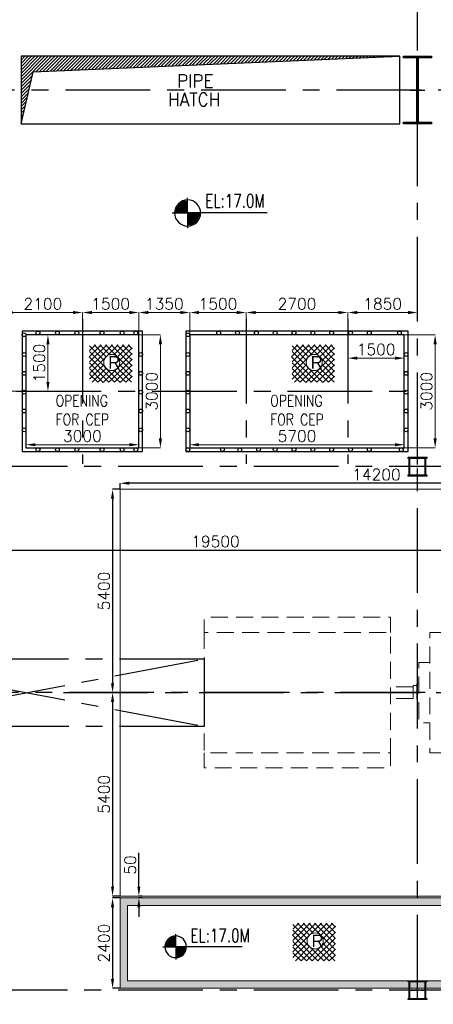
# Model space of a CAD drawing. Header units: inches. Extents: x 0 to 1564127, y -23460 to 23144100.
# Tile 43 of 215: x 204609 to 215596, y 100450 to 126592. Entities that reach past the tile are written whole.
import ezdxf

# ---------------------------------------------------------------- set-up
doc = ezdxf.new("R2010")
doc.units = ezdxf.units.IN
doc.header["$LTSCALE"] = 1800
doc.header["$MEASUREMENT"] = 0
for name, pattern in [('CENTER', [2, 1.25, -0.25, 0.25, -0.25]), ('CENTER2', [1.125, 0.75, -0.125, 0.125, -0.125]), ('HIDDEN', [0.375, 0.25, -0.125])]:
    doc.linetypes.add(name, pattern=pattern)
doc.layers.get('0').update_dxf_attribs({"color": 253, "lineweight": 9})
for name, color, linetype in [('AUX COL', 1, 'Continuous'), ('CEN', 2, 'CENTER'), ('COL', 1, 'Continuous'), ('DIM', 4, 'Continuous'), ('GRID', 251, 'CENTER'), ('OPENING', 40, 'Continuous'), ('TEXT', 3, 'Continuous')]:
    doc.layers.add(name, color=color, linetype=linetype)
for name, color, linetype, lineweight in [('CONCRETE', 145, 'Continuous', 18), ('EQUIP', 8, 'HIDDEN', 9), ('STEEL', 231, 'Continuous', 18)]:
    doc.layers.add(name, color=color, linetype=linetype, lineweight=lineweight)
doc.styles.add('HTX11', font='O8111901')
doc.styles.add('ROMANC', font='ROMANC.SHX')
doc.styles.add('ROMANS', font='romans.shx')
doc.styles.get("Standard").update_dxf_attribs({"font": 'arial.ttf'})
doc.dimstyles.new('STANDARD1', dxfattribs={"dimtxt": 300, "dimasz": 250, "dimexe": 0, "dimexo": 0, "dimgap": 80, "dimtad": 1, "dimdec": 0, "dimzin": 0, "dimdsep": 46, "dimtxsty": 'ROMANS', "dimcen": 0, "dimclrd": 4, "dimclre": 4, "dimclrt": 7, "dimadec": 0, "dimazin": 0, "dimtfac": 0.09, "dimtdec": 0, "dimtix": 1, "dimtofl": 0, "dimtmove": 0, "dimatfit": 3, "dimfxl": 1, "dimtolj": 1, "dimtzin": 0, "dimarcsym": 0})

# ---------------------------------------------------------------- blocks, each defined once
blk = doc.blocks.new('*D29')
at = {"layer": 'Defpoints', "color": 0, "transparency": 16777216}
for p in [(8550, 1500), (9368, 1500), (8550, -1500)]:
    blk.add_point(p, dxfattribs=at)
at = {"layer": 'DIM', "color": 4, "lineweight": -2, "transparency": 16777216}
for p, q in [((8550, 1500), (9368, 1500)), ((9368, -1250), (9368, 1250)), ((8550, -1500), (9368, -1500))]:
    blk.add_line(p, q, dxfattribs=at)
at = {"layer": 'DIM', "color": 4, "transparency": 16777216}
for points in [[(9327, 1250), (9410, 1250), (9368, 1500)], [(9327, -1250), (9410, -1250), (9368, -1500)]]:
    blk.add_solid(points, dxfattribs=at)
at = {"layer": 'DIM', "color": 4, "transparency": 16777216, "insert": (9138, 0), "char_height": 300, "attachment_point": 5, "rotation": 90, "style": 'ROMANS'}
blk.add_mtext('\\A1;3000', dxfattribs=at)
blk = doc.blocks.new('*D30')
at = {"layer": 'Defpoints', "color": 0, "transparency": 16777216}
for p in [(1500, 1500), (1500, -1500), (2071, -1500)]:
    blk.add_point(p, dxfattribs=at)
at = {"layer": 'DIM', "color": 4, "lineweight": -2, "transparency": 16777216}
for p, q in [((1500, 1500), (2071, 1500)), ((2071, 1250), (2071, -1250)), ((1500, -1500), (2071, -1500))]:
    blk.add_line(p, q, dxfattribs=at)
at = {"layer": 'DIM', "color": 4, "transparency": 16777216}
for points in [[(2029, 1250), (2113, 1250), (2071, 1500)], [(2029, -1250), (2113, -1250), (2071, -1500)]]:
    blk.add_solid(points, dxfattribs=at)
at = {"layer": 'DIM', "color": 4, "transparency": 16777216, "insert": (1841, 0), "char_height": 300, "attachment_point": 5, "rotation": 90, "style": 'ROMANS'}
blk.add_mtext('\\A1;3000', dxfattribs=at)
blk = doc.blocks.new('*D31')
at = {"layer": 'Defpoints', "color": 0, "transparency": 16777216}
for p in [(8900, 2092), (7050, 1925), (8900, 1925)]:
    blk.add_point(p, dxfattribs=at)
at = {"layer": 'DIM', "color": 4, "lineweight": -2, "transparency": 16777216}
for p, q in [((7050, 1925), (7050, 2092)), ((7300, 2092), (8650, 2092)), ((8900, 1925), (8900, 2092))]:
    blk.add_line(p, q, dxfattribs=at)
at = {"layer": 'DIM', "color": 4, "transparency": 16777216}
for points in [[(7300, 2134), (7300, 2051), (7050, 2092)], [(8650, 2134), (8650, 2051), (8900, 2092)]]:
    blk.add_solid(points, dxfattribs=at)
at = {"layer": 'DIM', "color": 4, "transparency": 16777216, "insert": (7975, 2322), "char_height": 300, "attachment_point": 5, "style": 'ROMANS'}
blk.add_mtext('\\A1;1850', dxfattribs=at)
blk = doc.blocks.new('*D32')
at = {"layer": 'Defpoints', "color": 0, "transparency": 16777216}
for p in [(-2100, 2092), (-2100, 1925), (0, 1925)]:
    blk.add_point(p, dxfattribs=at)
at = {"layer": 'DIM', "color": 4, "lineweight": -2, "transparency": 16777216}
for p, q in [((-2100, 1925), (-2100, 2092)), ((-250, 2092), (-1850, 2092)), ((0, 1925), (0, 2092))]:
    blk.add_line(p, q, dxfattribs=at)
at = {"layer": 'DIM', "color": 4, "transparency": 16777216}
for points in [[(-1850, 2134), (-1850, 2051), (-2100, 2092)], [(-250, 2134), (-250, 2051), (0, 2092)]]:
    blk.add_solid(points, dxfattribs=at)
at = {"layer": 'DIM', "color": 4, "transparency": 16777216, "insert": (-1050, 2322), "char_height": 300, "attachment_point": 5, "style": 'ROMANS'}
blk.add_mtext('\\A1;2100', dxfattribs=at)
blk = doc.blocks.new('*D33')
at = {"layer": 'Defpoints', "color": 0, "transparency": 16777216}
for p in [(-1750, 0), (-2620, -2000), (-2350, -2000)]:
    blk.add_point(p, dxfattribs=at)
at = {"layer": 'DIM', "color": 4, "lineweight": -2, "transparency": 16777216}
for p, q in [((-1750, 0), (-2620, 0)), ((-2620, -250), (-2620, -1750)), ((-2350, -2000), (-2620, -2000))]:
    blk.add_line(p, q, dxfattribs=at)
at = {"layer": 'DIM', "color": 4, "transparency": 16777216}
for points in [[(-2662, -250), (-2578, -250), (-2620, 0)], [(-2662, -1750), (-2578, -1750), (-2620, -2000)]]:
    blk.add_solid(points, dxfattribs=at)
at = {"layer": 'DIM', "color": 4, "transparency": 16777216, "insert": (-2850, -1000), "char_height": 300, "attachment_point": 5, "rotation": 90, "style": 'ROMANS'}
blk.add_mtext('\\A1;2000', dxfattribs=at)
blk = doc.blocks.new('*D35')
at = {"layer": 'Defpoints', "color": 0, "transparency": 16777216}
for p in [(1500, 2092), (0, 1925), (1500, 1500)]:
    blk.add_point(p, dxfattribs=at)
at = {"layer": 'DIM', "color": 4, "lineweight": -2, "transparency": 16777216}
for p, q in [((0, 1925), (0, 2092)), ((250, 2092), (1250, 2092)), ((1500, 1500), (1500, 2092))]:
    blk.add_line(p, q, dxfattribs=at)
at = {"layer": 'DIM', "color": 4, "transparency": 16777216}
for points in [[(250, 2134), (250, 2051), (0, 2092)], [(1250, 2134), (1250, 2051), (1500, 2092)]]:
    blk.add_solid(points, dxfattribs=at)
at = {"layer": 'DIM', "color": 4, "transparency": 16777216, "insert": (750, 2322), "char_height": 300, "attachment_point": 5, "style": 'ROMANS'}
blk.add_mtext('\\A1;1500', dxfattribs=at)
blk = doc.blocks.new('*D34')
at = {"layer": 'Defpoints', "color": 0, "transparency": 16777216}
for p in [(-916, 1500), (-837, 1500), (-837, 0)]:
    blk.add_point(p, dxfattribs=at)
at = {"layer": 'DIM', "color": 4, "lineweight": -2, "transparency": 16777216}
for p, q in [((-837, 1500), (-916, 1500)), ((-916, 250), (-916, 1250)), ((-837, 0), (-916, 0))]:
    blk.add_line(p, q, dxfattribs=at)
at = {"layer": 'DIM', "color": 4, "transparency": 16777216}
for points in [[(-957, 1250), (-874, 1250), (-916, 1500)], [(-957, 250), (-874, 250), (-916, 0)]]:
    blk.add_solid(points, dxfattribs=at)
at = {"layer": 'DIM', "color": 4, "transparency": 16777216, "insert": (-1146, 750), "char_height": 300, "attachment_point": 5, "rotation": 90, "style": 'ROMANS'}
blk.add_mtext('\\A1;1500', dxfattribs=at)
blk = doc.blocks.new('*D36')
at = {"layer": 'Defpoints', "color": 0, "transparency": 16777216}
for p in [(7050, 786), (8550, 881), (8550, 786)]:
    blk.add_point(p, dxfattribs=at)
at = {"layer": 'DIM', "color": 4, "lineweight": -2, "transparency": 16777216}
for p, q in [((7050, 786), (7050, 881)), ((7300, 881), (8300, 881)), ((8550, 786), (8550, 881))]:
    blk.add_line(p, q, dxfattribs=at)
at = {"layer": 'DIM', "color": 4, "transparency": 16777216}
for points in [[(7300, 923), (7300, 839), (7050, 881)], [(8300, 923), (8300, 839), (8550, 881)]]:
    blk.add_solid(points, dxfattribs=at)
at = {"layer": 'DIM', "color": 4, "transparency": 16777216, "insert": (7800, 1111), "char_height": 300, "attachment_point": 5, "style": 'ROMANS'}
blk.add_mtext('\\A1;1500', dxfattribs=at)
blk = doc.blocks.new('*D37')
at = {"layer": 'Defpoints', "color": 0, "transparency": 16777216}
for p in [(4350, 2092), (4350, 1925), (7050, 1925)]:
    blk.add_point(p, dxfattribs=at)
at = {"layer": 'DIM', "color": 4, "lineweight": -2, "transparency": 16777216}
for p, q in [((4350, 1925), (4350, 2092)), ((6800, 2092), (4600, 2092)), ((7050, 1925), (7050, 2092))]:
    blk.add_line(p, q, dxfattribs=at)
at = {"layer": 'DIM', "color": 4, "transparency": 16777216}
for points in [[(4600, 2134), (4600, 2051), (4350, 2092)], [(6800, 2134), (6800, 2051), (7050, 2092)]]:
    blk.add_solid(points, dxfattribs=at)
at = {"layer": 'DIM', "color": 4, "transparency": 16777216, "insert": (5700, 2322), "char_height": 300, "attachment_point": 5, "style": 'ROMANS'}
blk.add_mtext('\\A1;2700', dxfattribs=at)
blk = doc.blocks.new('*D38')
at = {"layer": 'Defpoints', "color": 0, "transparency": 16777216}
for p in [(2850, 2092), (1500, 1500), (2850, 1500)]:
    blk.add_point(p, dxfattribs=at)
at = {"layer": 'DIM', "color": 4, "lineweight": -2, "transparency": 16777216}
for p, q in [((1500, 1500), (1500, 2092)), ((1750, 2092), (2600, 2092)), ((2850, 1500), (2850, 2092))]:
    blk.add_line(p, q, dxfattribs=at)
at = {"layer": 'DIM', "color": 4, "transparency": 16777216}
for points in [[(1750, 2134), (1750, 2051), (1500, 2092)], [(2600, 2134), (2600, 2051), (2850, 2092)]]:
    blk.add_solid(points, dxfattribs=at)
at = {"layer": 'DIM', "color": 4, "transparency": 16777216, "insert": (2175, 2322), "char_height": 300, "attachment_point": 5, "style": 'ROMANS'}
blk.add_mtext('\\A1;1350', dxfattribs=at)
blk = doc.blocks.new('*D39')
at = {"layer": 'Defpoints', "color": 0, "transparency": 16777216}
for p in [(-1500, -1500), (1500, -1418), (1500, -1500)]:
    blk.add_point(p, dxfattribs=at)
at = {"layer": 'DIM', "color": 4, "lineweight": -2, "transparency": 16777216}
for p, q in [((-1500, -1500), (-1500, -1418)), ((-1250, -1418), (1250, -1418)), ((1500, -1500), (1500, -1418))]:
    blk.add_line(p, q, dxfattribs=at)
at = {"layer": 'DIM', "color": 4, "transparency": 16777216}
for points in [[(-1250, -1376), (-1250, -1460), (-1500, -1418)], [(1250, -1376), (1250, -1460), (1500, -1418)]]:
    blk.add_solid(points, dxfattribs=at)
at = {"layer": 'DIM', "color": 4, "transparency": 16777216, "insert": (0, -1188), "char_height": 300, "attachment_point": 5, "style": 'ROMANS'}
blk.add_mtext('\\A1;3000', dxfattribs=at)
blk = doc.blocks.new('*D40')
at = {"layer": 'Defpoints', "color": 0, "transparency": 16777216}
for p in [(4350, 2092), (4350, 1925), (2850, 1500)]:
    blk.add_point(p, dxfattribs=at)
at = {"layer": 'DIM', "color": 4, "lineweight": -2, "transparency": 16777216}
for p, q in [((2850, 1500), (2850, 2092)), ((3100, 2092), (4100, 2092)), ((4350, 1925), (4350, 2092))]:
    blk.add_line(p, q, dxfattribs=at)
at = {"layer": 'DIM', "color": 4, "transparency": 16777216}
for points in [[(3100, 2134), (3100, 2051), (2850, 2092)], [(4100, 2134), (4100, 2051), (4350, 2092)]]:
    blk.add_solid(points, dxfattribs=at)
at = {"layer": 'DIM', "color": 4, "transparency": 16777216, "insert": (3600, 2322), "char_height": 300, "attachment_point": 5, "style": 'ROMANS'}
blk.add_mtext('\\A1;1500', dxfattribs=at)
blk = doc.blocks.new('*D41')
at = {"layer": 'Defpoints', "color": 0, "transparency": 16777216}
for p in [(2850, -1500), (8550, -1418), (8550, -1500)]:
    blk.add_point(p, dxfattribs=at)
at = {"layer": 'DIM', "color": 4, "lineweight": -2, "transparency": 16777216}
for p, q in [((2850, -1500), (2850, -1418)), ((3100, -1418), (8300, -1418)), ((8550, -1500), (8550, -1418))]:
    blk.add_line(p, q, dxfattribs=at)
at = {"layer": 'DIM', "color": 4, "transparency": 16777216}
for points in [[(3100, -1376), (3100, -1460), (2850, -1418)], [(8300, -1376), (8300, -1460), (8550, -1418)]]:
    blk.add_solid(points, dxfattribs=at)
at = {"layer": 'DIM', "color": 4, "transparency": 16777216, "insert": (5700, -1188), "char_height": 300, "attachment_point": 5, "style": 'ROMANS'}
blk.add_mtext('\\A1;5700', dxfattribs=at)
blk = doc.blocks.new('TURBINE & TG DECK OUTLINE')
at = {"layer": 'CEN'}
blk.add_line((-25650, 0), (19805, 0), dxfattribs=at)
at = {"layer": 'CONCRETE'}
blk.add_lwpolyline([(16205, -8000), (16205, 8000), (-7350, 8000), (-9950, 5400), (-24150, 5400), (-24150, -5400), (-9950, -5400), (-7350, -8000)], close=True, dxfattribs=at)
at = {"layer": 'EQUIP', "flags": 128}
for points in [[(-16967, 1600), (-16967, 2000), (-21912, 2000), (-21912, 1600), (-16967, 1600), (-16967, -1600), (-21912, -1600), (-21912, 1600)], [(-15619, 1600), (-15919, 1600), (-15919, -1600), (-15619, -1600)], [(-15919, 800), (-16219, 800), (-16219, -800), (-15919, -800)], [(-16369, 155), (-16967, 155)], [(-16269, 190), (-16369, 190), (-16369, -190), (-16269, -190)], [(-16219, 230), (-16269, 230), (-16269, -230), (-16219, -230)], [(-16369, -155), (-16967, -155)], [(-21912, -1600), (-21912, -2000), (-16967, -2000), (-16967, -1600)]]:
    blk.add_lwpolyline(points, dxfattribs=at)
blk = doc.blocks.new('*D672')
at = {"layer": 'Defpoints', "color": 0, "transparency": 16777216}
for p in [(207276, 114285), (207276, 114125), (221476, 114125)]:
    blk.add_point(p, dxfattribs=at)
at = {"layer": 'DIM', "color": 4, "lineweight": -2, "transparency": 16777216}
for p, q in [((207276, 114125), (207276, 114285)), ((221226, 114285), (207526, 114285)), ((221476, 114125), (221476, 114285))]:
    blk.add_line(p, q, dxfattribs=at)
at = {"layer": 'DIM', "color": 4, "transparency": 16777216}
for points in [[(207526, 114327), (207526, 114244), (207276, 114285)], [(221226, 114327), (221226, 114244), (221476, 114285)]]:
    blk.add_solid(points, dxfattribs=at)
at = {"layer": 'DIM', "color": 7, "transparency": 16777216, "insert": (214086, 114515), "char_height": 300, "attachment_point": 5, "style": 'ROMANS'}
blk.add_mtext('\\A1;14200', dxfattribs=at)
blk = doc.blocks.new('*D391')
at = {"layer": 'Defpoints', "color": 0, "transparency": 16777216}
for p in [(207276, 114125), (207076, 108725), (207276, 108725)]:
    blk.add_point(p, dxfattribs=at)
at = {"layer": 'DIM', "color": 4, "lineweight": -2, "transparency": 16777216}
for p, q in [((207276, 114125), (207076, 114125)), ((207076, 113875), (207076, 108975)), ((207276, 108725), (207076, 108725))]:
    blk.add_line(p, q, dxfattribs=at)
at = {"layer": 'DIM', "color": 4, "transparency": 16777216}
for points in [[(207034, 113875), (207117, 113875), (207076, 114125)], [(207034, 108975), (207117, 108975), (207076, 108725)]]:
    blk.add_solid(points, dxfattribs=at)
at = {"layer": 'DIM', "color": 7, "transparency": 16777216, "insert": (206846, 111425), "char_height": 300, "attachment_point": 5, "rotation": 90, "style": 'ROMANS'}
blk.add_mtext('\\A1;5400', dxfattribs=at)
blk = doc.blocks.new('*D673')
at = {"layer": 'Defpoints', "color": 0, "transparency": 16777216}
for p in [(207276, 108725), (207076, 103325), (207276, 103325)]:
    blk.add_point(p, dxfattribs=at)
at = {"layer": 'DIM', "color": 4, "lineweight": -2, "transparency": 16777216}
for p, q in [((207276, 108725), (207076, 108725)), ((207076, 108475), (207076, 103575)), ((207276, 103325), (207076, 103325))]:
    blk.add_line(p, q, dxfattribs=at)
at = {"layer": 'DIM', "color": 4, "transparency": 16777216}
for points in [[(207034, 108475), (207117, 108475), (207076, 108725)], [(207034, 103575), (207117, 103575), (207076, 103325)]]:
    blk.add_solid(points, dxfattribs=at)
at = {"layer": 'DIM', "color": 7, "transparency": 16777216, "insert": (206846, 106025), "char_height": 300, "attachment_point": 5, "rotation": 90, "style": 'ROMANS'}
blk.add_mtext('\\A1;5400', dxfattribs=at)
blk = doc.blocks.new('*D674')
at = {"layer": 'Defpoints', "color": 0, "transparency": 16777216}
for p in [(219560, 112509), (219560, 112023), (200060, 109620)]:
    blk.add_point(p, dxfattribs=at)
at = {"layer": 'DIM', "color": 4, "lineweight": -2, "transparency": 16777216}
for p, q in [((200060, 109620), (200060, 112509)), ((200310, 112509), (219310, 112509)), ((219560, 112023), (219560, 112509))]:
    blk.add_line(p, q, dxfattribs=at)
at = {"layer": 'DIM', "color": 4, "transparency": 16777216}
for points in [[(200310, 112551), (200310, 112468), (200060, 112509)], [(219310, 112551), (219310, 112468), (219560, 112509)]]:
    blk.add_solid(points, dxfattribs=at)
at = {"layer": 'DIM', "color": 7, "transparency": 16777216, "insert": (209810, 112739), "char_height": 300, "attachment_point": 5, "style": 'ROMANS'}
blk.add_mtext('\\A1;19500', dxfattribs=at)
blk = doc.blocks.new('*D392')
at = {"layer": 'Defpoints', "color": 0, "transparency": 16777216}
for p in [(207276, 103275), (207076, 100875), (207276, 100875)]:
    blk.add_point(p, dxfattribs=at)
at = {"layer": 'DIM', "color": 4, "lineweight": -2, "transparency": 16777216}
for p, q in [((207276, 103275), (207076, 103275)), ((207076, 103025), (207076, 101125)), ((207276, 100875), (207076, 100875))]:
    blk.add_line(p, q, dxfattribs=at)
at = {"layer": 'DIM', "color": 4, "transparency": 16777216}
for points in [[(207034, 103025), (207117, 103025), (207076, 103275)], [(207034, 101125), (207117, 101125), (207076, 100875)]]:
    blk.add_solid(points, dxfattribs=at)
at = {"layer": 'DIM', "color": 7, "transparency": 16777216, "insert": (206846, 102075), "char_height": 300, "attachment_point": 5, "rotation": 90, "style": 'ROMANS'}
blk.add_mtext('\\A1;2400', dxfattribs=at)
blk = doc.blocks.new('*D393')
at = {"layer": 'Defpoints', "color": 0, "transparency": 16777216}
for p in [(207776, 103325), (207860, 103325), (207860, 103275)]:
    blk.add_point(p, dxfattribs=at)
at = {"layer": 'DIM', "color": 4, "lineweight": -2, "transparency": 16777216}
for p, q in [((207776, 103575), (207776, 104471)), ((207860, 103325), (207776, 103325)), ((207860, 103275), (207776, 103275)), ((207776, 103025), (207776, 102775))]:
    blk.add_line(p, q, dxfattribs=at)
at = {"layer": 'DIM', "color": 4, "transparency": 16777216}
for points in [[(207734, 103575), (207817, 103575), (207776, 103325)], [(207734, 103025), (207817, 103025), (207776, 103275)]]:
    blk.add_solid(points, dxfattribs=at)
at = {"layer": 'DIM', "color": 7, "transparency": 16777216, "insert": (207546, 104148), "char_height": 300, "attachment_point": 5, "rotation": 90, "style": 'ROMANS'}
blk.add_mtext('\\A1;50', dxfattribs=at)
blk = doc.blocks.new('*X21')
at = {"color": 0}
for p, q in [((36115, 29325), (36330, 29325)), ((36132, 29350), (36330, 29350)), ((36154, 29375), (36330, 29375)), ((36183, 29400), (36330, 29400)), ((36226, 29425), (36330, 29425)), ((36080, 29200), (36330, 29200)), ((36081, 29225), (36330, 29225)), ((36085, 29250), (36330, 29250)), ((36092, 29275), (36330, 29275)), ((36102, 29300), (36330, 29300))]:
    blk.add_line(p, q, dxfattribs=at)
blk = doc.blocks.new('LL')
for p, q in [((-711, 0), (-711, 423)), ((-1136, 0), (-711, 0)), ((1493, 0), (-711, 0)), ((-711, 0), (-711, -418))]:
    blk.add_line(p, q)
for start, end in [(90, 180), (0, 90), (180, 270), (270, 0)]:
    blk.add_arc((-711, 0), 360, start, end)
at = {"xscale": 1.439999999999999, "yscale": 1.439999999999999, "zscale": 1.439999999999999}
blk.add_blockref('*X21', (-53026, -42044), dxfattribs=at)
at = {"xscale": 1.439999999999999, "yscale": 1.439999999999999, "zscale": 1.439999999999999, "rotation": 180}
blk.add_blockref('*X21', (51604, 42044), dxfattribs=at)
at = {"flags": 4}
blk.add_attdef('LEVEL', (-222, 154), '', height=432, dxfattribs=at)
blk = doc.blocks.new('AUX COLUMNS')
at = {"color": 2, "linetype": 'CENTER2', "ltscale": 0.15}
for p, q in [((-173038, 65665), (-173038, 66165)), ((-172813, 65915), (-173263, 65915)), ((-173038, 51765), (-173038, 52265)), ((-173263, 52015), (-172813, 52015))]:
    blk.add_line(p, q, dxfattribs=at)
at = {"layer": 'AUX COL'}
for p, q in [((-173263, 65697), (-173263, 66133)), ((-173238, 65697), (-173238, 66133)), ((-172838, 65697), (-172838, 66133)), ((-172813, 65697), (-172813, 66133)), ((-173263, 51790), (-173263, 52240)), ((-173238, 51790), (-173238, 52240)), ((-172838, 51790), (-172838, 52240)), ((-172813, 51790), (-172813, 52240))]:
    blk.add_line(p, q, dxfattribs=at)
for points in [[(-173288, 66165), (-172788, 66165), (-172788, 66133), (-173288, 66133)], [(-173288, 65697), (-172788, 65697), (-172788, 65665), (-173288, 65665)], [(-173288, 52265), (-172788, 52265), (-172788, 52240), (-173288, 52240)], [(-173288, 51790), (-172788, 51790), (-172788, 51765), (-173288, 51765)]]:
    blk.add_lwpolyline(points, close=True, dxfattribs=at)
at = {"layer": 'GRID'}
for p, q in [((-171538, 65915), (-242038, 65915)), ((-136838, 59915), (-243038, 59915)), ((-171538, 52015), (-242038, 52015))]:
    blk.add_line(p, q, dxfattribs=at)
blk = doc.blocks.new('CEP OPENING')
at = {"layer": 'CEN'}
for p, q in [((0, 1925), (0, -1925)), ((4350, 1925), (4350, -1925)), ((7050, 1925), (7050, -1925)), ((-1750, 0), (8800, 0))]:
    blk.add_line(p, q, dxfattribs=at)
at = {"layer": 'OPENING'}
for points in [[(-1600, -1600), (1600, -1600), (1600, 1600), (-1600, 1600)], [(2750, -1600), (8650, -1600), (8650, 1600), (2750, 1600)], [(-1500, -1500), (1500, -1500), (1500, 1500), (-1500, 1500)], [(2850, -1500), (8550, -1500), (8550, 1500), (2850, 1500)]]:
    blk.add_lwpolyline(points, close=True, dxfattribs=at)
for centre in [(-1180.3, 1550), (-1180.3, 1550), (-663.8, 1550), (-663.8, 1550), (-147.3, 1550), (-147.3, 1550), (520.3, 1550), (520.3, 1550), (1056.4, 1550), (1056.4, 1550), (1419.7, 1550), (3619.7, 1550), (4119.7, 1550), (4619.7, 1550), (5119.7, 1550), (5619.7, 1550), (6119.7, 1550), (6619.7, 1550), (7119.7, 1550), (7619.7, 1550), (8419.7, 1550), (-1550, 1501.2), (2800, 1501.2), (-1549.8, 977), (1549.8, 977), (2800.2, 977), (8599.8, 977), (-1549.8, 477), (1549.8, 477), (2800.2, 477), (8599.8, 477), (-1549.8, -23), (1549.8, -23), (2800.2, -23), (8599.8, -23), (-1549.8, -523), (1549.8, -523), (2800.2, -523), (8599.8, -523), (-1549.8, -1023), (1549.8, -1023), (2800.2, -1023), (8599.8, -1023), (-1180.3, -1550), (-1180.3, -1550), (-663.8, -1550), (-663.8, -1550), (-147.3, -1550), (-147.3, -1550), (520.3, -1550), (520.3, -1550), (1056.4, -1550), (1056.4, -1550), (1419.7, -1550), (2800, -1550), (3719.7, -1543.9), (4180.8, -1553.6), (4677.5, -1546.2), (5119.7, -1548), (5619.7, -1548), (6119.7, -1548), (6619.7, -1548), (7119.7, -1548), (7619.7, -1548), (8469.7, -1550)]:
    blk.add_circle(centre, 50, dxfattribs=at)
at = {"layer": 'STEEL', "flags": 128}
for points in [[(176.9, 916.9), (493.7, 1234.3)], [(189.7, 1080.6), (343.3, 1234.3)], [(189.7, 779), (645.2, 1234.3)], [(189.7, 628), (795.6, 1234.3)], [(189.7, 477.2), (947.1, 1234.3)], [(189.7, 1205.6), (573.7, 821.2)], [(189.7, 1054.8), (1006.8, 238.1)], [(311.3, 1234.3), (629.2, 916.9)], [(462.8, 1234.3), (725.2, 972)], [(613.2, 1234.3), (1319.3, 528.6)], [(764.7, 1234.3), (1319.3, 679.4)], [(835.1, 972), (1097.5, 1234.3)], [(915.1, 1234.3), (1319.3, 830.4)], [(931.1, 916.9), (1248.9, 1234.3)], [(986.5, 821.2), (1319.3, 1154.2)], [(1066.5, 1234.3), (1319.3, 981.2)], [(1216.9, 1234.3), (1319.3, 1132)], [(5555.1, 916.9), (5871.9, 1234.3)], [(5567.9, 1080.6), (5721.5, 1234.3)], [(5567.9, 779), (6023.4, 1234.3)], [(5567.9, 628), (6173.8, 1234.3)], [(5567.9, 477.2), (6325.2, 1234.3)], [(5567.9, 1205.6), (5951.9, 821.2)], [(5567.9, 1054.8), (6385, 238.1)], [(5689.5, 1234.3), (6007.4, 916.9)], [(5841, 1234.3), (6103.4, 972)], [(5991.4, 1234.3), (6697.5, 528.6)], [(6142.8, 1234.3), (6697.5, 679.4)], [(6213.2, 972), (6475.6, 1234.3)], [(6293.2, 1234.3), (6697.5, 830.4)], [(6309.2, 916.9), (6627.1, 1234.3)], [(6364.7, 821.2), (6697.5, 1154.2)], [(6444.7, 1234.3), (6697.5, 981.2)], [(6595.1, 1234.3), (6697.5, 1132)], [(176.9, 916.9), (852.1, 241.8)], [(251.6, 992.3), (1006.8, 238.1)], [(553.5, 238.1), (1319.3, 1003.4)], [(700.7, 241.8), (1319.3, 852.6)], [(5555.1, 916.9), (6230.3, 241.8)], [(5629.8, 992.3), (6385, 238.1)], [(5931.6, 238.1), (6697.5, 1003.4)], [(6078.8, 241.8), (6697.5, 852.6)], [(189.7, 753.2), (700.7, 241.8)], [(189.7, 326.4), (573.7, 710.8)], [(189.7, 602.2), (553.5, 238.1)], [(255.9, 241.8), (629.2, 615.1)], [(406.3, 241.8), (725.2, 560)], [(835.1, 560), (1154, 241.8)], [(852.1, 241.8), (1319.3, 701.6)], [(931.1, 615.1), (1304.4, 241.8)], [(986.5, 710.8), (1319.3, 377.8)], [(1006.8, 238.1), (1319.3, 550.8)], [(5567.9, 753.2), (6078.8, 241.8)], [(5567.9, 326.4), (5951.9, 710.8)], [(5567.9, 602.2), (5931.6, 238.1)], [(5634, 241.8), (6007.4, 615.1)], [(5784.4, 241.8), (6103.4, 560)], [(6213.2, 560), (6532.2, 241.8)], [(6230.3, 241.8), (6697.5, 701.6)], [(6309.2, 615.1), (6682.6, 241.8)], [(6364.7, 710.8), (6697.5, 377.8)], [(6385, 238.1), (6697.5, 550.8)], [(189.7, 451.4), (406.3, 241.8)], [(1154, 241.8), (1319.3, 400)], [(5567.9, 451.4), (5784.4, 241.8)], [(6532.2, 241.8), (6697.5, 400)]]:
    blk.add_lwpolyline(points, dxfattribs=at)
for points in [[(992.9, 766, 1), (566.3, 766, 1), (992.9, 766)], [(6371.1, 766, 1), (5944.4, 766, 1), (6371.1, 766)]]:
    blk.add_lwpolyline(points, format="xyb", dxfattribs=at)
at = {"layer": 'STEEL', "style": 'HTX11'}
for p in [(683.9, 602.5), (6062.1, 602.5)]:
    blk.add_text('R', height=333.3, dxfattribs=at).set_placement(p)
at = {"layer": 'TEXT', "char_height": 300, "width": 1654.964, "attachment_point": 1, "style": 'ROMANC'}
for insert in [(-710.4, -100), (4989.6, -100)]:
    blk.add_mtext('{\\W0.8;OPENING FOR CEP}', dxfattribs=dict(at, insert=insert))
at = {"layer": 'DIM'}
for base, p1, p2, picture, middle in [((-2100, 2092.3), (0, 1925), (-2100, 1925), '*D32', (-1050, 2322.3)), ((1500, 2092.3), (0, 1925), (1500, 1500), '*D35', (750, 2322.3)), ((2850, 2092.3), (1500, 1500), (2850, 1500), '*D38', (2175, 2322.3)), ((4350, 2092.3), (2850, 1500), (4350, 1925), '*D40', (3600, 2322.3)), ((4350, 2092.3), (7050, 1925), (4350, 1925), '*D37', (5700, 2322.3)), ((8900, 2092.3), (7050, 1925), (8900, 1925), '*D31', (7975, 2322.3)), ((8550, 881.1), (7050, 785.7), (8550, 785.7), '*D36', (7800, 1111.1)), ((1500, -1417.9), (-1500, -1500), (1500, -1500), '*D39', (0, -1187.9)), ((8550, -1417.9), (2850, -1500), (8550, -1500), '*D41', (5700, -1187.9))]:
    dim = blk.add_linear_dim(base=base, p1=p1, p2=p2, dimstyle='STANDARD1', dxfattribs=at)
    dim.commit()
    dim.dimension.update_dxf_attribs({"geometry": picture, "text_midpoint": middle})
for base, p1, p2, picture, middle in [((-915.8, 1500), (-837.4, 0), (-837.4, 1500), '*D34', (-1145.8, 750)), ((2071.1, -1500), (1500, 1500), (1500, -1500), '*D30', (1841.1, 0)), ((9368.5, 1500), (8550, -1500), (8550, 1500), '*D29', (9138.5, 0)), ((-2619.9, -2000), (-1750, 0), (-2350, -2000), '*D33', (-2849.9, -1000))]:
    dim = blk.add_linear_dim(base=base, p1=p1, p2=p2, angle=90, dimstyle='STANDARD1', dxfattribs=at)
    dim.commit()
    dim.dimension.update_dxf_attribs({"geometry": picture, "text_midpoint": middle})

msp = doc.modelspace()

# ---------------------------------------------------------------- hatches: boundary and pattern name
at = {"layer": 'COL'}
h = msp.add_hatch(dxfattribs=at)
h.set_pattern_fill('ANSI31', color=256, scale=200, style=0)
h.set_pattern_definition([(45, (199233.577, 101839.45), (-17.67767, 17.67767), [])])
h.paths.add_polyline_path([(214805.76, 123875.31), (215545.76, 123875.31), (215545.76, 123825.31), (214805.76, 123825.31)])
h.paths.add_polyline_path([(215159.76, 125575.31), (215191.76, 125575.31), (215191.76, 123875.31), (215159.76, 123875.31)])
h.paths.add_polyline_path([(214805.76, 125625.31), (215545.76, 125625.31), (215545.76, 125575.31), (214805.76, 125575.31)])
at = {"layer": 'CONCRETE'}
h = msp.add_hatch(dxfattribs=at)
h.set_pattern_fill('AR-CONC', color=256, scale=75, style=0)
h.set_pattern_definition([(50, (128740.36, 47832.15), (537.9451, -47.0641), [56.25, -618.75]), (355, (128740.36, 47832.15), (-104.0635, 564.144), [45, -495]), (100.4514, (128785.2, 47828.23), (433.882, 517.0797), [47.8051, -525.8566]), (46.1842, (128740.36, 47982.15), (800.4308, -124.1393), [84.375, -928.125]), (96.6356, (128807.06, 47971.8), (700.997, 730.5884), [71.7077, -788.7847]), (351.1842, (128740.36, 47982.15), (700.9965, 730.589), [67.5, -742.5]), (21, (128815.36, 47944.65), (447.6803, -301.9642), [56.25, -618.75]), (326, (128815.36, 47944.65), (182.4865, 543.8625), [45, -495]), (71.4514, (128852.66, 47919.5), (630.167, 241.8979), [47.8051, -525.8566]), (37.5, (128740.36, 47832.15), (9.1199, 249.6704), [0, -489, 0, -502.5, 0, -496.875]), (7.5, (128740.36, 47832.15), (197.30215, 295.8088), [0, -286.5, 0, -477.75, 0, -189.375]), (327.5, (128573.1, 47832.15), (400.36683, -16.91615), [0, -187.5, 0, -585, 0, -776.25]), (317.5, (128498.1, 47832.15), (437.3896, 75.0787), [0, -243.75, 0, -388.5, 0, -551.25])])
h.paths.add_polyline_path([(258375.76, 99075.31), (258375.76, 100675.31), (224054.5, 100675.31), (221454.5, 103275.31), (207275.76, 103275.31), (207275.76, 100875.31), (220460.39, 100875.31), (222560.39, 99075.31)])
h.paths.add_polyline_path([(221371.66, 103075.31), (207475.76, 103075.31), (207475.76, 101075.31), (220543.23, 101075.31), (222643.23, 99275.31), (258175.76, 99275.31), (258175.76, 100475.31), (223971.66, 100475.31)], flags=16)
at = {"layer": 'OPENING'}
h = msp.add_hatch(dxfattribs=at)
h.set_pattern_fill('ANSI31', color=8, scale=500, style=0)
h.set_pattern_definition([(45, (97582, 38697.683), (-44.194174, 44.194174), [])])
h.paths.add_polyline_path([(214705.76, 125625.31), (204645.76, 125625.31), (204645.76, 124725.31), (204856.07, 124725.31), (204969.47, 125210.57)])
h.paths.add_polyline_path([(204856.07, 124725.31), (204645.76, 124725.31), (204645.76, 123825.31)])

# ---------------------------------------------------------------- linework, layer by layer
msp.add_line((215175.76, 123825.31), (215175.76, 125625.31))
at = {"layer": 'CEN'}
for p, q in [((215175.76, 123825.31), (215175.76, 125625.31)), ((214984.19, 124725.31), (215367.32, 124725.31)), ((200059.76, 109620.31), (209513.26, 107830.31)), ((200059.76, 107830.31), (209513.26, 109620.31))]:
    msp.add_line(p, q, dxfattribs=at)
msp.add_lwpolyline([(209513.26, 107830.31), (200059.76, 107830.31), (200059.76, 109620.31), (209513.26, 109620.31)], close=True, dxfattribs=at)
at = {"layer": 'COL'}
for points in [[(214805.76, 125625.31), (215545.76, 125625.31), (215545.76, 125575.31), (214805.76, 125575.31)], [(215159.76, 125575.31), (215191.76, 125575.31), (215191.76, 123875.31), (215159.76, 123875.31)], [(214805.76, 123875.31), (215545.76, 123875.31), (215545.76, 123825.31), (214805.76, 123825.31)]]:
    msp.add_lwpolyline(points, close=True, dxfattribs=at)
at = {"layer": 'CONCRETE'}
msp.add_lwpolyline([(258375.76, 99075.31), (258375.76, 100675.31), (224054.5, 100675.31), (221454.5, 103275.31), (207275.76, 103275.31), (207275.76, 100875.31), (220460.39, 100875.31), (222560.39, 99075.31)], close=True, dxfattribs=at)
msp.add_lwpolyline([(221371.66, 103075.31), (207475.76, 103075.31), (207475.76, 101075.31), (220543.23, 101075.31), (222643.23, 99275.31), (258175.76, 99275.31), (258175.76, 100475.31), (223971.66, 100475.31), (221371.66, 103075.31)], dxfattribs=at)
at = {"layer": 'GRID'}
for p, q in [((215175.76, 82575.72), (215175.76, 141225.31)), ((276475.76, 124725.31), (141375.76, 124725.31))]:
    msp.add_line(p, q, dxfattribs=at)
at = {"layer": 'OPENING'}
msp.add_lwpolyline([(204645.76, 123825.31), (204969.47, 125210.57), (214705.76, 125625.31)], dxfattribs=at)
msp.add_lwpolyline([(204645.76, 123825.31), (214705.76, 123825.31), (214705.76, 125625.31), (204645.76, 125625.31)], close=True, dxfattribs=at)
at = {"layer": 'STEEL', "flags": 128}
for points in [[(211854.04, 102283.34), (212170.84, 102600.78)], [(211866.84, 102447.07), (212020.44, 102600.78)], [(211866.84, 102145.42), (212322.31, 102600.78)], [(211866.84, 101994.49), (212472.71, 102600.78)], [(211866.84, 101843.66), (212624.17, 102600.78)], [(211866.84, 102572.09), (212250.84, 102187.66)], [(211988.44, 102600.78), (212306.31, 102283.34)], [(212139.91, 102600.78), (212402.31, 102338.49)], [(212290.31, 102600.78), (212996.44, 101895.07)], [(212441.77, 102600.78), (212996.44, 102045.9)], [(212512.17, 102338.49), (212774.57, 102600.78)], [(212592.17, 102600.78), (212996.44, 102196.83)], [(212608.17, 102283.34), (212926.04, 102600.78)], [(212663.64, 102187.66), (212996.44, 102520.67)], [(212743.64, 102600.78), (212996.44, 102347.66)], [(212894.04, 102600.78), (212996.44, 102498.49)], [(211854.04, 102283.34), (212529.24, 101608.25)], [(211866.84, 102421.26), (212683.91, 101604.51)], [(211928.71, 102358.75), (212683.91, 101604.51)], [(212230.57, 101604.51), (212996.44, 102369.85)], [(212377.77, 101608.25), (212996.44, 102219.02)], [(211866.84, 102119.61), (212377.77, 101608.25)], [(211866.84, 101692.83), (212250.84, 102077.26)], [(211866.84, 101968.67), (212230.57, 101604.51)], [(211932.97, 101608.25), (212306.31, 101981.58)], [(212529.24, 101608.25), (212996.44, 102068.09)], [(212608.17, 101981.58), (212981.51, 101608.25)], [(212663.64, 102077.26), (212996.44, 101744.25)], [(211866.84, 101817.85), (212083.37, 101608.25)], [(212083.37, 101608.25), (212402.31, 101926.43)], [(212512.17, 101926.43), (212831.11, 101608.25)], [(212683.91, 101604.51), (212996.44, 101917.26)], [(212831.11, 101608.25), (212996.44, 101766.43)]]:
    msp.add_lwpolyline(points, dxfattribs=at)
msp.add_lwpolyline([(212670.04, 102132.41, 1), (212243.37, 102132.41, 1), (212670.04, 102132.41)], format="xyb", dxfattribs=at)

# ---------------------------------------------------------------- block references
for name, p in [('CEP OPENING', (206275.76, 116725.31)), ('TURBINE & TG DECK OUTLINE', (231425.76, 108725.31))]:
    msp.add_blockref(name, p)
at = {"layer": 'AUX COL'}
msp.add_blockref('AUX COLUMNS', (388213.57, 48810.29), dxfattribs=at)
at = {"layer": 'TEXT'}
ref = msp.add_blockref('LL', (209752.17, 121460.17), dxfattribs=dict(at, xscale=0.96, yscale=0.96, zscale=0.96))
ref.add_attrib('LEVEL', 'EL:17.0M', (209539.31, 121608.19), dxfattribs={"layer": '0', "height": 350, "style": 'ROMANS', "width": 0.75, "flags": 4})
ref = msp.add_blockref('LL', (209321.39, 101977.12), dxfattribs=dict(at, xscale=0.8, yscale=0.8, zscale=0.8))
ref.add_attrib('LEVEL', 'EL:17.0M', (209144.01, 102100.46), dxfattribs={"layer": '0', "height": 350, "style": 'ROMANS', "width": 0.75, "flags": 4})

# ---------------------------------------------------------------- texts
at = {"layer": 'STEEL', "style": 'HTX11'}
msp.add_text('R', height=333.33, dxfattribs=at).set_placement((212361.03, 101969))
at = {"layer": 'TEXT', "color": 3, "style": 'ROMANS', "width": 0.936038}
for s, p in [(' PIPE', (208564.2, 124789.99, -1000)), ('HATCH', (208550.54, 124298.34))]:
    msp.add_text(s, height=350, dxfattribs=at).set_placement(p)

# ---------------------------------------------------------------- dimensions: what is measured, and where the dimension line sits
at = {"layer": 'DIM'}
dim = msp.add_linear_dim(base=(207275.76, 114285.31), p1=(221475.76, 114125.31), p2=(207275.76, 114125.31), dimstyle='STANDARD1', dxfattribs=at)
dim.commit()
dim.dimension.update_dxf_attribs({"geometry": '*D672', "text_midpoint": (214085.51, 114285.31), "dimtype": 160})
for base, p1, p2, picture, middle in [((207075.76, 108725.31), (207275.76, 114125.31), (207275.76, 108725.31), '*D391', (206845.76, 111425.31)), ((207075.76, 103325.31), (207275.76, 108725.31), (207275.76, 103325.31), '*D673', (206845.76, 106025.31)), ((207075.76, 100875.31), (207275.76, 103275.31), (207275.76, 100875.31), '*D392', (206845.76, 102075.31))]:
    dim = msp.add_linear_dim(base=base, p1=p1, p2=p2, angle=90, dimstyle='STANDARD1', dxfattribs=at)
    dim.commit()
    dim.dimension.update_dxf_attribs({"geometry": picture, "text_midpoint": middle})
dim = msp.add_linear_dim(base=(219559.76, 112509.19), p1=(200059.76, 109620.31), p2=(219559.76, 112022.96), dimstyle='STANDARD1', dxfattribs=at)
dim.commit()
dim.dimension.update_dxf_attribs({"geometry": '*D674', "text_midpoint": (209809.76, 112739.19)})
dim = msp.add_linear_dim(base=(207775.76, 103325.31), p1=(207860.2, 103275.31), p2=(207860.2, 103325.31), angle=90, dimstyle='STANDARD1', dxfattribs=at)
dim.commit()
dim.dimension.update_dxf_attribs({"geometry": '*D393', "text_midpoint": (207775.76, 104148.17), "dimtype": 160})

doc.saveas('drawing.dxf')
